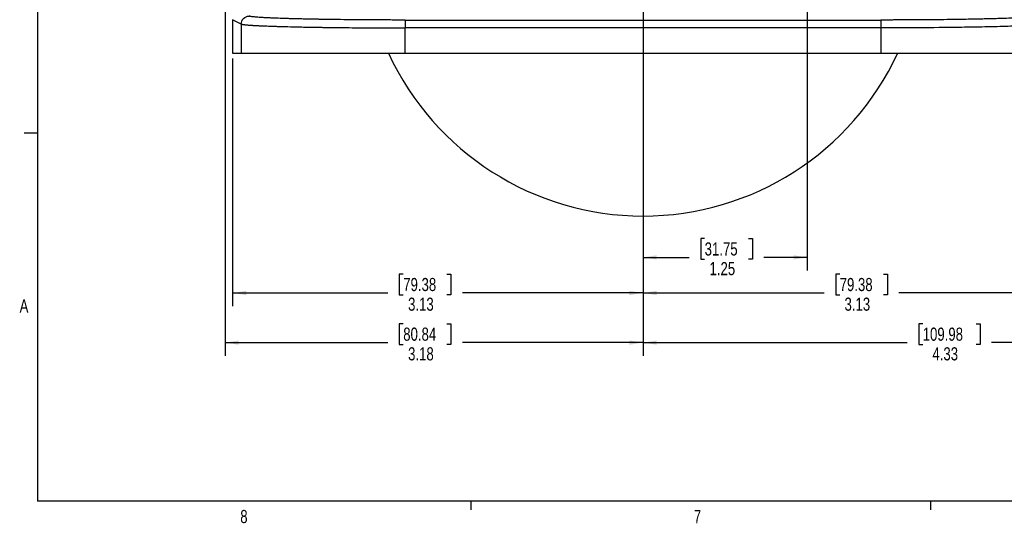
# Model space of a CAD drawing. Header units: inches. Extents: x 0.3 to 34.1, y 0.2 to 21.7.
# Tile 1 of 28: x 0.4 to 9.7, y 0.2 to 5. Entities that reach past the tile are written whole.
import ezdxf

# ---------------------------------------------------------------- set-up
doc = ezdxf.new("R2010")
doc.units = ezdxf.units.IN
doc.header["$MEASUREMENT"] = 0
doc.layers.add('SLD-0', color=7, linetype='Continuous', lineweight=25)
doc.styles.add('SLDTEXTSTYLE0', font='TXT', dxfattribs={"width": 0.75})
doc.dimstyles.new('SLDDIMSTYLE0', dxfattribs={"dimtxt": 0.125, "dimasz": 0.13, "dimexe": 0, "dimexo": 0.0625, "dimgap": 0.03125, "dimtad": 0, "dimtih": 1, "dimtoh": 1, "dimlfac": 0.8, "dimrnd": 1e-09, "dimzin": 12, "dimdsep": 46, "dimtxsty": 'SLDTEXTSTYLE0', "dimsah": 1, "dimcen": 0.09, "dimadec": 0, "dimazin": 3, "dimtfac": 1, "dimtofl": 0, "dimtmove": 0, "dimatfit": 3, "dimfxl": 1, "dimfrac": 2, "dimtolj": 1, "dimtzin": 12, "dimarcsym": 0})

# ---------------------------------------------------------------- blocks, each defined once
blk = doc.blocks.new('_D')
at = {"layer": 'SLD-0'}
for p, q in [((11.6995, 9.9036), (11.6995, 1.7932)), ((6.287, 5.1672), (6.287, 1.7932)), ((8.948, 2.0983), (8.9099, 2.0983)), ((8.9099, 2.0983), (8.9099, 1.8998)), ((9.456, 2.0983), (9.4941, 2.0983)), ((9.4941, 2.0983), (9.4941, 1.8998)), ((6.287, 1.9182), (8.8003, 1.9182)), ((8.9099, 1.8998), (8.948, 1.8998)), ((9.4941, 1.8998), (9.456, 1.8998)), ((11.6995, 1.9182), (9.6037, 1.9182))]:
    blk.add_line(p, q, dxfattribs=at)
for points in [[(6.287, 1.9182), (6.417, 1.8982), (6.417, 1.9382)], [(11.6995, 1.9182), (11.5695, 1.9382), (11.5695, 1.8982)]]:
    blk.add_solid(points, dxfattribs=at)
at = {"layer": 'SLD-0', "char_height": 0.125, "attachment_point": 1, "style": 'SLDTEXTSTYLE0'}
for s, insert in [('109.98', (8.948, 2.061)), ('4.33', (9.0404, 1.8739))]:
    blk.add_mtext(s, dxfattribs=dict(at, insert=insert))
blk = doc.blocks.new('_D_1')
at = {"layer": 'SLD-0'}
for p, q in [((7.8495, 8.5286), (7.8495, 2.6041)), ((6.287, 5.1672), (6.287, 2.6041)), ((6.8731, 2.9092), (6.8351, 2.9092)), ((6.8351, 2.9092), (6.8351, 2.7107)), ((7.2888, 2.9092), (7.3268, 2.9092)), ((7.3268, 2.9092), (7.3268, 2.7107)), ((6.287, 2.7291), (6.7254, 2.7291)), ((7.8495, 2.7291), (7.4365, 2.7291)), ((6.8351, 2.7107), (6.8731, 2.7107)), ((7.3268, 2.7107), (7.2888, 2.7107))]:
    blk.add_line(p, q, dxfattribs=at)
for points in [[(6.287, 2.7291), (6.417, 2.7091), (6.417, 2.7491)], [(7.8495, 2.7291), (7.7195, 2.7491), (7.7195, 2.7091)]]:
    blk.add_solid(points, dxfattribs=at)
at = {"layer": 'SLD-0', "char_height": 0.125, "attachment_point": 1, "style": 'SLDTEXTSTYLE0'}
for s, insert in [('31.75', (6.8731, 2.8718)), ('1.25', (6.9193, 2.6848))]:
    blk.add_mtext(s, dxfattribs=dict(at, insert=insert))
blk = doc.blocks.new('_D_2')
at = {"layer": 'SLD-0'}
for p, q in [((6.287, 5.1672), (6.287, 2.2657)), ((10.1933, 4.6228), (10.1933, 2.2657)), ((8.1579, 2.5707), (8.1198, 2.5707)), ((8.1198, 2.5707), (8.1198, 2.3723)), ((8.5735, 2.5707), (8.6116, 2.5707)), ((8.6116, 2.5707), (8.6116, 2.3723)), ((6.287, 2.3907), (8.0102, 2.3907)), ((8.1198, 2.3723), (8.1579, 2.3723)), ((8.6116, 2.3723), (8.5735, 2.3723)), ((10.1933, 2.3907), (8.7212, 2.3907))]:
    blk.add_line(p, q, dxfattribs=at)
for points in [[(6.287, 2.3907), (6.417, 2.3707), (6.417, 2.4107)], [(10.1933, 2.3907), (10.0633, 2.4107), (10.0633, 2.3707)]]:
    blk.add_solid(points, dxfattribs=at)
at = {"layer": 'SLD-0', "char_height": 0.125, "attachment_point": 1, "style": 'SLDTEXTSTYLE0'}
for s, insert in [('79.38', (8.1579, 2.5334)), ('3.13', (8.2041, 2.3464))]:
    blk.add_mtext(s, dxfattribs=dict(at, insert=insert))
blk = doc.blocks.new('_D_3')
at = {"layer": 'SLD-0'}
for p, q in [((6.287, 5.1672), (6.287, 2.2657)), ((2.3808, 4.6228), (2.3808, 2.2657)), ((4.0047, 2.5707), (3.9666, 2.5707)), ((3.9666, 2.5707), (3.9666, 2.3723)), ((4.4204, 2.5707), (4.4584, 2.5707)), ((4.4584, 2.5707), (4.4584, 2.3723)), ((2.3808, 2.3907), (3.857, 2.3907)), ((3.9666, 2.3723), (4.0047, 2.3723)), ((4.4584, 2.3723), (4.4204, 2.3723)), ((6.287, 2.3907), (4.5681, 2.3907))]:
    blk.add_line(p, q, dxfattribs=at)
for points in [[(2.3808, 2.3907), (2.5108, 2.3707), (2.5108, 2.4107)], [(6.287, 2.3907), (6.157, 2.4107), (6.157, 2.3707)]]:
    blk.add_solid(points, dxfattribs=at)
at = {"layer": 'SLD-0', "char_height": 0.125, "attachment_point": 1, "style": 'SLDTEXTSTYLE0'}
for s, insert in [('79.38', (4.0047, 2.5334)), ('3.13', (4.0509, 2.3464))]:
    blk.add_mtext(s, dxfattribs=dict(at, insert=insert))
blk = doc.blocks.new('_D_4')
at = {"layer": 'SLD-0'}
for p, q in [((2.3089, 6.7186), (2.3089, 1.7932)), ((6.287, 5.1672), (6.287, 1.7932)), ((4.0047, 2.0983), (3.9666, 2.0983)), ((3.9666, 2.0983), (3.9666, 1.8998)), ((4.4204, 2.0983), (4.4584, 2.0983)), ((4.4584, 2.0983), (4.4584, 1.8998)), ((2.3089, 1.9182), (3.857, 1.9182)), ((3.9666, 1.8998), (4.0047, 1.8998)), ((4.4584, 1.8998), (4.4204, 1.8998)), ((6.287, 1.9182), (4.5681, 1.9182))]:
    blk.add_line(p, q, dxfattribs=at)
for points in [[(2.3089, 1.9182), (2.4389, 1.8982), (2.4389, 1.9382)], [(6.287, 1.9182), (6.157, 1.9382), (6.157, 1.8982)]]:
    blk.add_solid(points, dxfattribs=at)
at = {"layer": 'SLD-0', "char_height": 0.125, "attachment_point": 1, "style": 'SLDTEXTSTYLE0'}
for s, insert in [('80.84', (4.0047, 2.061)), ('3.18', (4.0509, 1.8739))]:
    blk.add_mtext(s, dxfattribs=dict(at, insert=insert))

msp = doc.modelspace()

# ---------------------------------------------------------------- linework, layer by layer
at = {"color": 7, "linetype": 'Continuous', "lineweight": 25}
for p, q in [((2.463, 4.9499), (2.3808, 4.991)), ((2.3808, 4.991), (2.3808, 4.6728)), ((4.0234, 4.988), (8.5507, 4.988)), ((2.463, 4.9499), (2.463, 4.6728)), ((8.5507, 4.913), (4.0234, 4.913)), ((4.0234, 4.6728), (4.0234, 4.913)), ((8.5507, 4.913), (8.5507, 4.6728)), ((2.3808, 4.6728), (2.463, 4.6728)), ((4.0234, 4.6728), (8.5507, 4.6728)), ((4.3139, 4.6728), (4.3139, 4.6727)), ((4.8227, 4.6727), (4.8227, 4.6728)), ((7.7514, 4.6728), (7.7514, 4.6727)), ((8.2602, 4.6727), (8.2602, 4.6728)), ((9.3347, 4.6727), (9.3347, 4.6727))]:
    msp.add_line(p, q, dxfattribs=at)
msp.add_arc((6.287, 5.7916), 2.6688, 204.82047, 335.15192, dxfattribs=at)
for points, knots in [([(2.4631, 4.9499), (2.4631, 4.9695), (2.4793, 5.0086), (2.5184, 5.0249), (2.5379, 5.0249)], [-0.9998931, -0.9998931, -0.9998931, -0.9998931, -0.499893, 0.0000001, 0.0000001, 0.0000001, 0.0000001]), ([(4.0234, 4.988), (4.01, 4.988), (3.9864, 4.988), (3.9394, 4.988), (3.8824, 4.9881), (3.8123, 4.9884), (3.7542, 4.9886), (3.7115, 4.9888), (3.6886, 4.989), (3.6661, 4.9891), (3.6399, 4.9893), (3.5946, 4.9896), (3.5381, 4.9901), (3.4499, 4.9909), (3.3636, 4.9919), (3.281, 4.9932), (3.2351, 4.9939), (3.2059, 4.9944), (3.1864, 4.9947), (3.153, 4.9953), (3.1059, 4.9963), (3.0513, 4.9974), (2.9961, 4.9987), (2.9463, 5.0001), (2.883, 5.0018), (2.827, 5.0036), (2.7741, 5.0057), (2.7473, 5.0069), (2.7296, 5.0077), (2.718, 5.0082), (2.7038, 5.009), (2.6878, 5.0098), (2.6692, 5.0108), (2.6453, 5.0122), (2.6118, 5.0145), (2.5843, 5.017), (2.5637, 5.0194), (2.553, 5.021), (2.5457, 5.0224), (2.5409, 5.0237), (2.5389, 5.0245), (2.5379, 5.0249)], [0, 0, 0, 0, 0.0178579, 0.031251, 0.0625005, 0.0937498, 0.125, 0.1406255, 0.1516393, 0.1562517, 0.1712633, 0.1875054, 0.2187561, 0.2500074, 0.3124938, 0.3444114, 0.3750129, 0.3837317, 0.3906386, 0.4062643, 0.4375158, 0.4687671, 0.5000184, 0.5364847, 0.5625208, 0.6250058, 0.6561361, 0.6875076, 0.693059, 0.7031337, 0.7187589, 0.7333785, 0.7500113, 0.7764598, 0.8125133, 0.8750032, 0.9043035, 0.9374998, 0.9580914, 0.9789364, 1, 1, 1, 1]), ([(10.0362, 5.0249), (10.0357, 5.0247), (10.0347, 5.0242), (10.0323, 5.0234), (10.0287, 5.0225), (10.0222, 5.0212), (10.0125, 5.0197), (9.9984, 5.0179), (9.9849, 5.0166), (9.9717, 5.0154), (9.9503, 5.0137), (9.9116, 5.0111), (9.8471, 5.0077), (9.769, 5.0045), (9.6912, 5.0019), (9.6247, 5), (9.5721, 4.9986), (9.5201, 4.9974), (9.4677, 4.9962), (9.4085, 4.9951), (9.3272, 4.9937), (9.2157, 4.992), (9.0844, 4.9905), (8.9724, 4.9895), (8.8822, 4.9889), (8.8202, 4.9886), (8.7537, 4.9883), (8.6947, 4.9882), (8.6375, 4.988), (8.5935, 4.988), (8.5647, 4.988), (8.5507, 4.988)], [0, 0, 0, 0, 0.010703, 0.0239884, 0.0399107, 0.0585563, 0.0922455, 0.1170913, 0.1480404, 0.163485, 0.1789203, 0.2407177, 0.3049196, 0.3691079, 0.4345679, 0.4725966, 0.5000461, 0.5328292, 0.5655276, 0.5898699, 0.6309936, 0.695603, 0.7593592, 0.8211515, 0.8520174, 0.8829486, 0.9052469, 0.9414701, 0.9618148, 0.9813495, 1, 1, 1, 1]), ([(8.5507, 4.988), (8.5507, 4.9877), (8.5507, 4.9856), (8.5507, 4.9779), (8.5507, 4.9723), (8.5507, 4.9584), (8.5507, 4.9502), (8.5507, 4.9323), (8.5507, 4.9227), (8.5507, 4.913)], [0, 0, 0, 0, 0.25, 0.25, 0.5, 0.5, 0.75, 0.75, 1, 1, 1, 1]), ([(2.4631, 4.9499), (2.4636, 4.9497), (2.4647, 4.9492), (2.4669, 4.9485), (2.4696, 4.9478), (2.4728, 4.9471), (2.4765, 4.9464), (2.4805, 4.9457), (2.485, 4.945), (2.49, 4.9444), (2.4953, 4.9437), (2.5011, 4.943), (2.5072, 4.9424), (2.5137, 4.9417), (2.5206, 4.9411), (2.5278, 4.9404), (2.5354, 4.9398), (2.5433, 4.9392), (2.5515, 4.9386), (2.5601, 4.938), (2.5689, 4.9374), (2.5781, 4.9369), (2.5875, 4.9363), (2.5971, 4.9358), (2.607, 4.9352), (2.6172, 4.9347), (2.6276, 4.9342), (2.6382, 4.9338), (2.649, 4.9333), (2.6601, 4.9329), (2.6712, 4.9324), (2.6823, 4.932), (2.6992, 4.9314), (2.7221, 4.9305), (2.7473, 4.9296), (2.7742, 4.9286), (2.8239, 4.927), (2.9009, 4.9248), (2.9916, 4.9226), (3.0729, 4.9209), (3.1283, 4.9199), (3.1693, 4.9193), (3.1903, 4.919), (3.2107, 4.9187), (3.2307, 4.9184), (3.2503, 4.9181), (3.292, 4.9175), (3.3968, 4.9163), (3.5079, 4.9151), (3.6019, 4.9144), (3.6326, 4.9142), (3.6653, 4.914), (3.6999, 4.9138), (3.7361, 4.9137), (3.7736, 4.9135), (3.8123, 4.9134), (3.8521, 4.9132), (3.893, 4.9131), (3.9352, 4.9131), (3.9787, 4.913), (4.0083, 4.913), (4.0234, 4.913)], [0, 0, 0, 0, 0.011995, 0.023965, 0.035904, 0.047806, 0.059663, 0.071469, 0.083216, 0.094898, 0.106507, 0.118035, 0.129475, 0.140821, 0.152063, 0.163195, 0.174209, 0.185098, 0.195854, 0.206469, 0.216936, 0.227248, 0.237398, 0.247378, 0.257181, 0.266801, 0.276231, 0.285466, 0.294498, 0.303332, 0.312058, 0.320701, 0.32926, 0.351027, 0.372216, 0.384365, 0.40852, 0.475533, 0.534685, 0.570367, 0.610066, 0.62059, 0.630638, 0.640449, 0.650036, 0.659404, 0.668556, 0.709451, 0.807557, 0.820055, 0.8335, 0.847721, 0.862591, 0.8781, 0.894152, 0.910659, 0.927569, 0.944876, 0.962628, 0.980939, 1, 1, 1, 1]), ([(10.111, 4.9499), (10.1045, 4.9469), (10.0834, 4.9438), (10.003, 4.937), (9.9288, 4.9331), (9.7712, 4.9275), (9.7017, 4.9255), (9.5863, 4.9228), (9.546, 4.9219), (9.4369, 4.9198), (9.3656, 4.9187), (9.1715, 4.9161), (9.0438, 4.9148), (8.7905, 4.9133), (8.6717, 4.913), (8.5507, 4.913)], [-0.001964, -0.001964, -0.001964, -0.001964, 0.233262, 0.233262, 0.493546, 0.493546, 0.656223, 0.656223, 0.757897, 0.757897, 0.961243, 0.961243, 1.286598, 1.286598, 1.5165, 1.5165, 1.5165, 1.5165]), ([(2.463, 4.6728), (2.4636, 4.6728), (2.4646, 4.6728), (2.4667, 4.6728), (2.4693, 4.6728), (2.4723, 4.6728), (2.4758, 4.6728), (2.4798, 4.6728), (2.4842, 4.6728), (2.489, 4.6728), (2.4944, 4.6728), (2.5002, 4.6728), (2.5158, 4.6728), (2.5466, 4.6728), (2.6023, 4.6728), (2.6707, 4.6728), (2.7514, 4.6728), (2.8435, 4.6728), (2.9462, 4.6728), (3.0586, 4.6728), (3.1797, 4.6728), (3.3084, 4.6728), (3.4435, 4.6728), (3.5839, 4.6728), (3.6961, 4.6728), (3.7773, 4.6728), (3.8262, 4.6728), (3.8753, 4.6728), (3.9245, 4.6728), (3.9739, 4.6728), (4.0069, 4.6728), (4.0234, 4.6728)], [0, 0, 0, 0, 0.011391, 0.022767, 0.034132, 0.045488, 0.05684, 0.068189, 0.079541, 0.090898, 0.102264, 0.113641, 0.125034, 0.187523, 0.250024, 0.312512, 0.375013, 0.437502, 0.500002, 0.562491, 0.624991, 0.68748, 0.74998, 0.812469, 0.874969, 0.895841, 0.916671, 0.937482, 0.958293, 0.979125, 1, 1, 1, 1]), ([(8.5507, 4.6728), (8.5597, 4.6728), (8.5777, 4.6728), (8.6047, 4.6728), (8.6316, 4.6728), (8.6585, 4.6728), (8.6854, 4.6728), (8.7122, 4.6728), (8.7389, 4.6728), (8.7656, 4.6728), (8.7923, 4.6728), (8.8189, 4.6728), (8.8852, 4.6728), (8.9902, 4.6728), (9.1305, 4.6728), (9.2657, 4.6728), (9.3944, 4.6728), (9.5155, 4.6728), (9.6279, 4.6728), (9.7306, 4.6728), (9.8227, 4.6728), (9.9034, 4.6728), (9.9718, 4.6728), (10.0275, 4.6728), (10.0605, 4.6728), (10.079, 4.6728), (10.0885, 4.6728), (10.0966, 4.6728), (10.103, 4.6728), (10.108, 4.6728), (10.11, 4.6728), (10.1111, 4.6728)], [0, 0, 0, 0, 0.0113913, 0.0227675, 0.034132, 0.0454882, 0.0568395, 0.0681893, 0.079541, 0.090898, 0.1022636, 0.1136413, 0.1250345, 0.1875233, 0.2500236, 0.3125124, 0.3750127, 0.4375015, 0.5000018, 0.5624906, 0.6249909, 0.6874797, 0.74998, 0.8124688, 0.8749691, 0.8958409, 0.9166714, 0.9374817, 0.9582926, 0.9791251, 1, 1, 1, 1])]:
    msp.add_open_spline(points, degree=3, knots=knots, dxfattribs=at)
msp.add_open_spline([(4.0234, 4.988), (4.0234, 4.9875), (4.0234, 4.9708), (4.0234, 4.9323), (4.0234, 4.913)], degree=3, dxfattribs=at)
at = {"layer": 'SLD-0'}
for p, q in [((0.5229, 21.4106), (0.5229, 0.4106)), ((0.5229, 3.9106), (0.3979, 3.9106)), ((33.5229, 0.4106), (0.5229, 0.4106)), ((4.6479, 0.4106), (4.6479, 0.3258)), ((9.0229, 0.4106), (9.0229, 0.3258))]:
    msp.add_line(p, q, dxfattribs=at)

# ---------------------------------------------------------------- texts
at = {"color": 7, "linetype": 'Continuous', "lineweight": 0, "char_height": 0.125, "attachment_point": 1, "style": 'SLDTEXTSTYLE0'}
for s, insert in [('A', (0.3542, 2.3288)), ('8', (2.4541, 0.3259)), ('7', (6.77, 0.325))]:
    msp.add_mtext(s, dxfattribs=dict(at, insert=insert))

# ---------------------------------------------------------------- dimensions: what is measured, and where the dimension line sits
at = {"layer": 'SLD-0'}
for base, p1, p2, picture, middle in [((6.287, 1.9182), (11.6995, 9.9536), (6.287, 5.2172), '_D', (9.202, 1.9182)), ((7.8495, 2.7291), (6.287, 5.2172), (7.8495, 8.5786), '_D_1', (7.0809, 2.7291)), ((6.287, 1.9182), (2.3089, 6.7686), (6.287, 5.2172), '_D_4', (4.2125, 1.9182)), ((6.287, 2.3907), (2.3808, 4.6728), (6.287, 5.2172), '_D_3', (4.2125, 2.3907)), ((10.1933, 2.3907), (6.287, 5.2172), (10.1933, 4.6728), '_D_2', (8.3657, 2.3907))]:
    dim = msp.add_linear_dim(base=base, p1=p1, p2=p2, dimstyle='SLDDIMSTYLE0', dxfattribs=at)
    dim.commit()
    dim.dimension.update_dxf_attribs({"geometry": picture, "text_midpoint": middle, "dimtype": 160})

doc.saveas('drawing.dxf')
